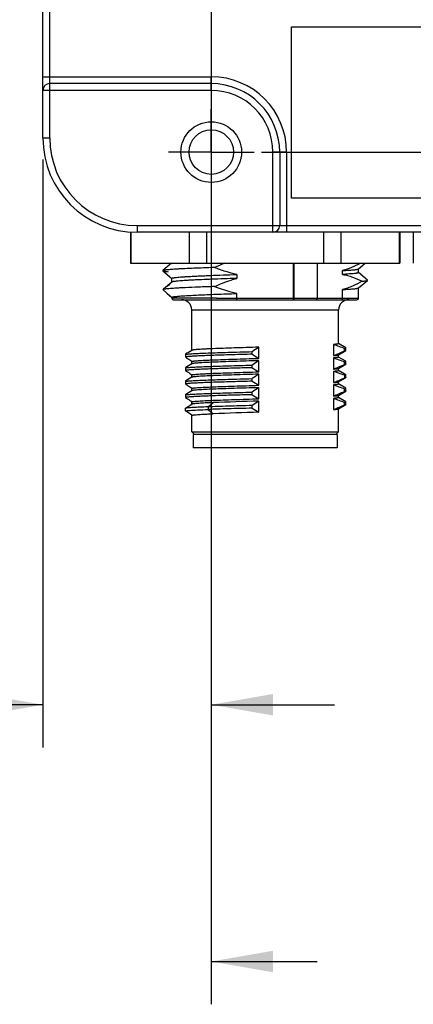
# Model space of a CAD drawing. Header units: inches. Extents: x 0 to 34, y 0 to 22.
# Tile 31 of 47: x 23.3 to 24.4, y 7.4 to 10.3. Entities that reach past the tile are written whole.
import ezdxf

# ---------------------------------------------------------------- set-up
doc = ezdxf.new("R2010")
doc.units = ezdxf.units.IN
doc.header["$LTSCALE"] = 1.87
doc.header["$MEASUREMENT"] = 0
doc.linetypes.add('CENTER', pattern=[0.6, 0.375, -0.075, 0.075, -0.075])
doc.layers.get('0').update_dxf_attribs({"linetype": 'CONTINUOUS'})
doc.layers.add('DEFAULT_1', color=7, linetype='CENTER')
doc.layers.add('DIMENSIONS', color=7, linetype='CONTINUOUS')
doc.styles.get("Standard").update_dxf_attribs({"font": 'txt', "width": 0.8})
doc.dimstyles.new('DIMSTYLE_1', dxfattribs={"dimtxt": 0.125, "dimasz": 0.18, "dimexe": 0.18, "dimexo": 0.0625, "dimgap": 0.09, "dimtad": 0, "dimtih": 1, "dimtoh": 1, "dimdec": 3, "dimzin": 4, "dimdsep": 46, "dimtxsty": 'STANDARD', "dimblk": '_FILLED', "dimblk1": '_FILLED', "dimblk2": '_FILLED', "dimcen": 0.09, "dimadec": 0, "dimazin": 0, "dimtp": 0.01, "dimtm": 0.01, "dimtfac": 1, "dimtdec": 3, "dimtofl": 0, "dimtmove": 0, "dimatfit": 3, "dimldrblk": '_FILLED', "dimfxl": 1, "dimtolj": 1, "dimtzin": 4, "dimarcsym": 0})

# ---------------------------------------------------------------- blocks, each defined once
blk = doc.blocks.new('_FILLED')
at = {"color": 0, "linetype": 'BYBLOCK'}
blk.add_solid([(0, 0), (-1, 0.174), (-1, -0.174)], dxfattribs=at)
blk = doc.blocks.new('*D20')
at = {"layer": 'DIMENSIONS', "color": 2, "linetype": 'CONTINUOUS'}
for p, q in [((23.8322, 13.6197), (23.8322, 8.1843)), ((23.3401, 9.9023), (23.3401, 8.1843)), ((23.3401, 8.3093), (22.7556, 8.3093)), ((23.8322, 8.3093), (24.1922, 8.3093))]:
    blk.add_line(p, q, dxfattribs=at)
at = {"layer": 'DIMENSIONS', "color": 2, "linetype": 'CONTINUOUS', "xscale": 0.18, "yscale": 0.18, "zscale": 0.18}
blk.add_blockref('_FILLED', (23.3401, 8.3093), dxfattribs=at)
at = {"layer": 'DIMENSIONS', "color": 2, "linetype": 'CONTINUOUS', "xscale": 0.18, "yscale": 0.18, "zscale": 0.18, "rotation": 180}
blk.add_blockref('_FILLED', (23.8322, 8.3093), dxfattribs=at)
at = {"layer": 'DIMENSIONS', "color": 2, "linetype": 'CONTINUOUS', "insert": (22.6931, 8.3718), "char_height": 0.125, "width": 1.325, "attachment_point": 3, "line_spacing_factor": 0.9}
blk.add_mtext('(.492{\\Ftxt.shx;\\W1.000000;\\H0.125000; }[12.5])', dxfattribs=at)
blk = doc.blocks.new('*D22')
at = {"layer": 'DIMENSIONS', "color": 2, "linetype": 'CONTINUOUS'}
for p, q in [((23.8322, 9.7359), (23.8322, 7.4343)), ((25.8007, 9.7359), (25.8007, 7.4343)), ((23.8322, 7.5593), (24.1415, 7.5593)), ((25.8007, 7.5593), (25.4915, 7.5593))]:
    blk.add_line(p, q, dxfattribs=at)
at = {"layer": 'DIMENSIONS', "color": 2, "linetype": 'CONTINUOUS', "xscale": 0.18, "yscale": 0.18, "zscale": 0.18, "rotation": 180}
blk.add_blockref('_FILLED', (23.8322, 7.5593), dxfattribs=at)
at = {"layer": 'DIMENSIONS', "color": 2, "linetype": 'CONTINUOUS', "xscale": 0.18, "yscale": 0.18, "zscale": 0.18}
blk.add_blockref('_FILLED', (25.8007, 7.5593), dxfattribs=at)
at = {"layer": 'DIMENSIONS', "color": 2, "linetype": 'CONTINUOUS', "insert": (24.8165, 7.6218), "char_height": 0.125, "width": 1.225, "attachment_point": 2, "line_spacing_factor": 0.9}
blk.add_mtext('(1.969{\\Ftxt.shx;\\W1.000000;\\H0.125000; }[50])', dxfattribs=at)
blk = doc.blocks.new('*D24')
at = {"layer": 'DIMENSIONS', "color": 2, "linetype": 'CONTINUOUS'}
for p, q in [((23.9849, 13.7857), (27.9178, 13.7857)), ((27.7928, 13.7857), (27.7928, 11.9796)), ((27.7928, 9.9235), (27.7928, 11.7296)), ((23.9792, 9.9235), (27.9178, 9.9235))]:
    blk.add_line(p, q, dxfattribs=at)
at = {"layer": 'DIMENSIONS', "color": 2, "linetype": 'CONTINUOUS', "xscale": 0.18, "yscale": 0.18, "zscale": 0.18}
for p, rotation in [((27.7928, 13.7857), 90), ((27.7928, 9.9235), 270)]:
    blk.add_blockref('_FILLED', p, dxfattribs=dict(at, rotation=rotation))
at = {"layer": 'DIMENSIONS', "color": 2, "linetype": 'CONTINUOUS', "insert": (27.7928, 11.9171), "char_height": 0.125, "width": 1.425, "attachment_point": 2, "line_spacing_factor": 0.9}
blk.add_mtext('(3.862{\\Ftxt.shx;\\W1.000000;\\H0.125000; }[98.1])', dxfattribs=at)

msp = doc.modelspace()

# ---------------------------------------------------------------- linework, layer by layer
at = {"color": 6, "linetype": 'CONTINUOUS'}
for p, q in [((23.3401, 9.9648), (23.3401, 13.7443)), ((23.3601, 9.9648), (23.3601, 13.7443)), ((23.3401, 10.1435), (23.8322, 10.1435)), ((23.8322, 10.1235), (23.3601, 10.1235)), ((23.8322, 10.1035), (23.8322, 10.1435)), ((23.8322, 10.1035), (23.3401, 10.1035)), ((23.3401, 9.9648), (23.3601, 9.9648)), ((24.0522, 9.9235), (24.0122, 9.9235)), ((24.0122, 9.6892), (24.0122, 9.9235)), ((24.0322, 9.9235), (24.0322, 9.7092)), ((24.0522, 9.9235), (24.0522, 9.6892)), ((23.6157, 9.7092), (26.0173, 9.7092)), ((23.6157, 9.7092), (23.6157, 9.6892)), ((26.0173, 9.6892), (23.6157, 9.6892)), ((23.7162, 9.5987), (23.6907, 9.5773)), ((23.6907, 9.5773), (23.6907, 9.5767)), ((24.0721, 9.4937), (24.0721, 9.5987)), ((24.0736, 9.5987), (24.0736, 9.5047)), ((24.1418, 9.5987), (24.1418, 9.4971)), ((24.2162, 9.5661), (24.2162, 9.5774)), ((24.2612, 9.5817), (24.2623, 9.5822)), ((24.2623, 9.5822), (24.2819, 9.5987)), ((24.2623, 9.5822), (24.2625, 9.5826)), ((24.2625, 9.5713), (24.2625, 9.5826)), ((23.6907, 9.5766), (23.7171, 9.5545)), ((23.7171, 9.5545), (23.7169, 9.5548)), ((23.7169, 9.5435), (23.7169, 9.5548)), ((23.7176, 9.5542), (23.7171, 9.5545)), ((23.9065, 9.566), (23.9065, 9.5547)), ((24.2887, 9.5495), (24.2623, 9.5717)), ((24.2623, 9.5717), (24.2625, 9.5713)), ((24.2623, 9.5267), (24.2887, 9.5489)), ((24.2887, 9.5489), (24.2887, 9.5495)), ((23.6924, 9.5232), (23.6908, 9.5219)), ((23.6908, 9.5219), (23.7023, 9.5114)), ((23.7171, 9.5439), (23.6924, 9.5232)), ((23.7171, 9.5439), (23.7169, 9.5436)), ((23.7177, 9.5443), (23.7171, 9.5439)), ((24.2162, 9.4971), (24.2162, 9.5218)), ((24.2612, 9.5262), (24.2623, 9.5267)), ((24.2623, 9.5267), (24.2625, 9.5271)), ((24.2625, 9.4971), (24.2625, 9.5271)), ((23.7023, 9.5114), (23.7171, 9.499)), ((23.7169, 9.4993), (23.7172, 9.4997)), ((23.7171, 9.4989), (23.7169, 9.4993)), ((23.7169, 9.4971), (23.7169, 9.4993)), ((23.7169, 9.4972), (23.7208, 9.4973)), ((23.7284, 9.4971), (23.7169, 9.4971)), ((23.7218, 9.4924), (24.2578, 9.4924)), ((23.7457, 9.4971), (23.744, 9.4971)), ((23.7549, 9.4971), (23.7457, 9.4971)), ((23.7828, 9.4971), (23.7549, 9.4971)), ((23.8159, 9.4971), (23.7828, 9.4971)), ((23.8471, 9.4971), (23.8159, 9.4971)), ((23.8471, 9.4971), (24.0721, 9.4971)), ((23.9065, 9.4971), (23.9065, 9.5105)), ((24.0736, 9.5047), (24.0732, 9.4971)), ((24.0734, 9.4948), (24.0732, 9.4937)), ((24.0736, 9.4971), (24.2625, 9.4971)), ((23.7751, 9.4628), (24.2043, 9.4628)), ((23.7751, 9.3448), (23.7751, 9.4628)), ((24.2043, 9.364), (24.2043, 9.4628)), ((23.9708, 9.321), (23.9708, 9.3536)), ((24.1893, 9.3616), (24.1893, 9.329)), ((24.2257, 9.3518), (24.204, 9.3643)), ((24.204, 9.3643), (24.2043, 9.364)), ((24.2212, 9.3502), (24.2249, 9.3509)), ((24.2212, 9.3427), (24.2212, 9.3502)), ((24.2249, 9.3509), (24.2252, 9.351)), ((24.2259, 9.3514), (24.2257, 9.3517)), ((24.2259, 9.3439), (24.2259, 9.3515)), ((23.7566, 9.3328), (23.7566, 9.3252)), ((23.7751, 9.3443), (23.776, 9.3448)), ((23.9515, 9.333), (23.9515, 9.3406)), ((23.9515, 9.333), (23.9708, 9.321)), ((24.1893, 9.3222), (24.1893, 9.2897)), ((24.2023, 9.3306), (24.204, 9.3311)), ((24.203, 9.3253), (24.204, 9.3249)), ((24.204, 9.3311), (24.2256, 9.3436)), ((24.204, 9.3311), (24.2043, 9.3314)), ((24.2257, 9.3124), (24.204, 9.3249)), ((24.204, 9.3249), (24.2043, 9.3246)), ((24.2043, 9.3246), (24.2043, 9.3314)), ((24.2256, 9.3436), (24.2212, 9.3427)), ((24.2259, 9.3439), (24.2256, 9.3436)), ((23.7566, 9.2934), (23.7566, 9.2859)), ((23.776, 9.3123), (23.7751, 9.3128)), ((23.7751, 9.3055), (23.7751, 9.3123)), ((23.7751, 9.305), (23.776, 9.3055)), ((23.7764, 9.3056), (23.776, 9.3055)), ((23.9515, 9.2937), (23.9515, 9.3012)), ((23.9515, 9.2937), (23.9708, 9.2816)), ((23.9708, 9.2816), (23.9708, 9.3142)), ((24.2023, 9.2912), (24.204, 9.2917)), ((24.204, 9.2917), (24.2256, 9.3042)), ((24.204, 9.2917), (24.2043, 9.292)), ((24.2043, 9.2852), (24.2043, 9.292)), ((24.2212, 9.3108), (24.2249, 9.3115)), ((24.2212, 9.3033), (24.2212, 9.3108)), ((24.2256, 9.3042), (24.2212, 9.3033)), ((24.2249, 9.3115), (24.2252, 9.3116)), ((24.2259, 9.3045), (24.2256, 9.3042)), ((24.2259, 9.3121), (24.2257, 9.3124)), ((24.2259, 9.3045), (24.2259, 9.3121)), ((23.776, 9.2729), (23.7751, 9.2734)), ((23.7751, 9.2661), (23.7751, 9.2729)), ((23.7751, 9.2656), (23.776, 9.2661)), ((23.7764, 9.2662), (23.776, 9.2661)), ((23.9515, 9.2543), (23.9515, 9.2619)), ((23.9708, 9.2423), (23.9708, 9.2748)), ((24.1893, 9.2829), (24.1893, 9.2503)), ((24.2028, 9.2859), (24.204, 9.2855)), ((24.2257, 9.273), (24.204, 9.2855)), ((24.204, 9.2855), (24.2043, 9.2852)), ((24.204, 9.2523), (24.2242, 9.264)), ((24.2212, 9.2715), (24.2246, 9.272)), ((24.2212, 9.2715), (24.2212, 9.2639)), ((24.2257, 9.273), (24.223, 9.2737)), ((24.223, 9.2737), (24.223, 9.2727)), ((24.2259, 9.2652), (24.2256, 9.2649)), ((24.2259, 9.2727), (24.2257, 9.273)), ((24.2259, 9.2652), (24.2259, 9.2727)), ((23.7566, 9.254), (23.7566, 9.2465)), ((23.776, 9.2335), (23.7751, 9.2341)), ((23.7751, 9.2267), (23.7751, 9.2335)), ((23.9515, 9.2543), (23.9708, 9.2423)), ((23.9708, 9.2029), (23.9708, 9.2355)), ((24.1893, 9.2435), (24.1893, 9.2109)), ((24.2016, 9.2536), (24.199, 9.254)), ((24.203, 9.2465), (24.204, 9.2462)), ((24.2033, 9.2521), (24.204, 9.2523)), ((24.204, 9.2523), (24.2042, 9.2525)), ((24.2257, 9.2336), (24.204, 9.2462)), ((24.204, 9.2462), (24.2043, 9.2458)), ((24.2043, 9.2458), (24.2043, 9.2527)), ((24.2212, 9.2321), (24.2249, 9.2328)), ((24.2212, 9.2245), (24.2212, 9.2321)), ((24.2249, 9.2328), (24.2252, 9.2328)), ((24.2259, 9.2333), (24.2257, 9.2336)), ((24.2259, 9.2258), (24.2259, 9.2334)), ((23.7566, 9.2147), (23.7566, 9.2071)), ((23.7751, 9.2262), (23.776, 9.2267)), ((23.7764, 9.2268), (23.776, 9.2267)), ((23.9515, 9.2149), (23.9515, 9.2225)), ((23.9515, 9.2149), (23.9708, 9.2029)), ((24.1893, 9.2041), (24.1893, 9.1716)), ((24.2023, 9.2125), (24.204, 9.213)), ((24.203, 9.2071), (24.204, 9.2068)), ((24.204, 9.213), (24.2256, 9.2255)), ((24.204, 9.213), (24.2043, 9.2133)), ((24.2257, 9.1943), (24.204, 9.2068)), ((24.204, 9.2068), (24.2043, 9.2065)), ((24.2043, 9.2065), (24.2043, 9.2133)), ((24.2256, 9.2255), (24.2212, 9.2246)), ((24.2259, 9.2258), (24.2256, 9.2255)), ((23.7566, 9.1753), (23.7751, 9.1868)), ((23.7566, 9.1678), (23.7566, 9.1753)), ((23.776, 9.1942), (23.7751, 9.1947)), ((23.7751, 9.1873), (23.7751, 9.1942)), ((23.7751, 9.1868), (23.776, 9.1873)), ((23.7764, 9.1875), (23.776, 9.1873)), ((23.8227, 9.1792), (23.838, 9.1917)), ((23.8227, 9.1792), (23.8227, 9.1717)), ((23.9708, 9.1961), (23.9515, 9.1831)), ((23.9515, 9.1756), (23.9515, 9.1831)), ((23.9515, 9.1756), (23.9708, 9.1635)), ((23.9708, 9.1635), (23.9708, 9.1961)), ((24.204, 9.1736), (24.2256, 9.1861)), ((24.2212, 9.1927), (24.2249, 9.1934)), ((24.2212, 9.1852), (24.2212, 9.1927)), ((24.2256, 9.1861), (24.2212, 9.1852)), ((24.2249, 9.1934), (24.2252, 9.1935)), ((24.2259, 9.1864), (24.2256, 9.1861)), ((24.2259, 9.194), (24.2257, 9.1943)), ((24.2259, 9.1864), (24.2259, 9.194)), ((23.7751, 9.1553), (23.7566, 9.1678)), ((23.776, 9.1548), (23.7751, 9.1553)), ((23.7751, 9.1065), (23.7751, 9.1548)), ((23.8227, 9.1717), (23.838, 9.1592)), ((24.204, 9.1736), (24.2043, 9.1739)), ((24.2043, 9.1065), (24.2043, 9.1739)), ((23.7751, 9.1065), (24.2043, 9.1065)), ((23.783, 9.0987), (23.7751, 9.1065)), ((24.2003, 9.0987), (23.7791, 9.0987)), ((23.7791, 9.0987), (23.7791, 9.0593)), ((24.1964, 9.0987), (24.2043, 9.1065)), ((24.2003, 9.0987), (24.2003, 9.0593)), ((24.2003, 9.0593), (23.7791, 9.0593))]:
    msp.add_line(p, q, dxfattribs=at)
at = {"color": 7, "linetype": 'CONTINUOUS'}
for p, q in [((24.0666, 10.2892), (25.5666, 10.2892)), ((24.0666, 9.7892), (24.0666, 10.2892)), ((25.5666, 9.7892), (24.0666, 9.7892)), ((23.596, 9.6906), (23.596, 9.5987)), ((23.597, 9.6905), (23.597, 9.5987)), ((23.7686, 9.5987), (23.7686, 9.6892)), ((23.8181, 9.6892), (23.8181, 9.5987)), ((24.1613, 9.5987), (24.1613, 9.6892)), ((24.2108, 9.6892), (24.2108, 9.5987)), ((24.3824, 9.5987), (24.3824, 9.6892)), ((24.3834, 9.6892), (24.3834, 9.5987)), ((24.4228, 9.6892), (24.4228, 9.5987)), ((23.596, 9.5987), (24.3834, 9.5987)), ((24.0732, 9.4937), (24.0721, 9.4938)), ((24.0721, 9.4937), (24.0721, 9.4925)), ((24.0733, 9.4971), (24.0726, 9.4971))]:
    msp.add_line(p, q, dxfattribs=at)
at = {"color": 6, "linetype": 'CONTINUOUS'}
for radius in [0.0886, 0.065]:
    msp.add_circle((23.8322, 9.9235), radius, dxfattribs=at)
for centre, radius, start, end in [((23.3601, 10.1035), 0.02, 90, 180), ((23.8322, 9.9235), 0.22, 360, 90), ((23.8322, 9.9235), 0.2, 0, 90), ((23.8322, 9.9235), 0.18, 0, 90), ((23.6157, 9.9648), 0.2556, 180, 270), ((24.0122, 9.7092), 0.02, 270, 360), ((24.0743, 9.0602), 0.5753, 110.5899, 113.8863), ((23.7216, 9.4971), 0.00472, 193.4204, 269.9921), ((23.7387, 3.4238), 6.0733, 89.95008, 90.09719), ((23.7456, 9.4628), 0.0295, 0, 90.0129), ((24.2338, 9.4628), 0.0295, 89.9975, 180), ((24.2578, 9.4971), 0.00472, 270.001, 359.9999), ((24.5166, 8.5175), 0.9984, 123.1384, 124.4761), ((24.1835, 8.6674), 0.7906, 121.1046, 122.687), ((24.3607, 10.2061), 1.0681, 235.5551, 236.3986), ((24.1835, 8.6281), 0.7906, 121.1046, 122.687), ((24.2821, 10.088), 0.9263, 236.4048, 236.8127), ((24.5166, 8.4782), 0.9984, 123.1384, 124.4761), ((24.3607, 10.1667), 1.0681, 235.5551, 236.3986), ((24.1835, 8.5887), 0.7906, 121.1046, 122.687), ((24.2821, 10.0486), 0.9263, 236.4048, 236.8127), ((24.5166, 8.4388), 0.9984, 123.1384, 124.4761), ((24.3607, 10.1274), 1.0681, 235.5551, 236.3986), ((24.2821, 10.0092), 0.9263, 236.4048, 236.8127), ((24.5166, 8.3994), 0.9984, 123.1384, 124.4761), ((24.1835, 8.5493), 0.7906, 121.1046, 122.687), ((24.3607, 10.088), 1.0681, 235.5551, 236.3986), ((24.2821, 9.9699), 0.9263, 236.4048, 236.8127), ((24.2747, -2.1001), 11.3002, 91.54099, 92.21499), ((24.2983, -2.8493), 12.0173, 91.56169, 92.19547)]:
    msp.add_arc(centre, radius, start, end, dxfattribs=at)
at = {"color": 7, "linetype": 'CONTINUOUS'}
msp.add_arc((23.6157, 9.9648), 0.2756, 180, 270, dxfattribs=at)
at = {"color": 6, "linetype": 'CONTINUOUS'}
for points, knots in [([(23.8414, 9.5863), (23.8308, 9.5859), (23.8106, 9.5852), (23.7819, 9.5841), (23.76, 9.5831), (23.7443, 9.5824), (23.7339, 9.5818), (23.7246, 9.5812), (23.7164, 9.5807), (23.7093, 9.5801), (23.7033, 9.5796), (23.699, 9.5791), (23.6962, 9.5787), (23.6945, 9.5784), (23.6931, 9.5782), (23.692, 9.5779), (23.6912, 9.5776), (23.6908, 9.5774), (23.6907, 9.5773)], [0, 0, 0, 0, 0.210235, 0.401488, 0.570087, 0.645165, 0.713745, 0.775545, 0.830274, 0.877646, 0.917438, 0.949575, 0.962759, 0.974017, 0.983348, 0.990762, 0.996286, 1, 1, 1, 1]), ([(23.9065, 9.566), (23.8954, 9.5685), (23.8734, 9.5745), (23.8519, 9.5821), (23.8413, 9.5863)], [0, 0, 0, 0, 0.499982, 1, 1, 1, 1]), ([(24.2674, 9.5985), (24.2592, 9.5941), (24.2425, 9.5859), (24.225, 9.5798), (24.2162, 9.5774)], [0, 0, 0, 0, 0.505467, 1, 1, 1, 1]), ([(24.2162, 9.5774), (24.2218, 9.5777), (24.2299, 9.5782), (24.2399, 9.579), (24.2461, 9.5795), (24.2513, 9.58), (24.2555, 9.5806), (24.2584, 9.581), (24.2602, 9.5814), (24.2609, 9.5816), (24.2612, 9.5817)], [0, 0, 0, 0, 0.37507, 0.532856, 0.669793, 0.785218, 0.878821, 0.950426, 0.977958, 1, 1, 1, 1]), ([(23.6907, 9.5767), (23.6908, 9.5765), (23.6914, 9.5763), (23.6923, 9.576), (23.6937, 9.5757), (23.6954, 9.5754), (23.6975, 9.575), (23.7011, 9.5746), (23.7039, 9.5743), (23.7059, 9.5741)], [0, 0, 0, 0, 0.042129, 0.107244, 0.196361, 0.309583, 0.446786, 0.60776, 1, 1, 1, 1]), ([(23.7169, 9.5548), (23.7169, 9.555), (23.7171, 9.5552), (23.7174, 9.5554), (23.7179, 9.5556), (23.7189, 9.5559), (23.72, 9.5562), (23.7212, 9.5564), (23.7226, 9.5566), (23.7246, 9.5569), (23.7273, 9.5573), (23.7318, 9.5578), (23.7383, 9.5584), (23.7473, 9.5591), (23.7578, 9.5597), (23.7698, 9.5604), (23.7831, 9.5611), (23.7977, 9.5618), (23.8135, 9.5625), (23.8366, 9.5635), (23.8678, 9.5646), (23.8933, 9.5655), (23.9065, 9.566)], [0, 0, 0, 0, 0.002145, 0.003811, 0.005961, 0.011803, 0.019771, 0.024561, 0.029892, 0.042175, 0.056606, 0.073162, 0.112546, 0.160114, 0.21561, 0.278658, 0.348855, 0.425793, 0.509004, 0.597987, 0.791157, 1, 1, 1, 1]), ([(23.9065, 9.5547), (23.8941, 9.5543), (23.8701, 9.5535), (23.8356, 9.5522), (23.8089, 9.5511), (23.7894, 9.5502), (23.7763, 9.5495), (23.7644, 9.5489), (23.7537, 9.5482), (23.7444, 9.5476), (23.7363, 9.5469), (23.7296, 9.5463), (23.7249, 9.5458), (23.7219, 9.5453), (23.7202, 9.545), (23.7188, 9.5447), (23.7181, 9.5444), (23.7177, 9.5443)], [0, 0, 0, 0, 0.197256, 0.380911, 0.54658, 0.621576, 0.690809, 0.753917, 0.81054, 0.860355, 0.903123, 0.938618, 0.966637, 0.977812, 0.987091, 0.994479, 1, 1, 1, 1]), ([(23.8413, 9.5307), (23.8572, 9.5378), (23.8788, 9.5463), (23.9009, 9.5531), (23.9065, 9.5547)], [0, 0, 0, 0, 0.749937, 1, 1, 1, 1]), ([(24.2625, 9.5713), (24.2625, 9.5712), (24.2624, 9.571), (24.2621, 9.5708), (24.2618, 9.5707), (24.2613, 9.5705), (24.2606, 9.5703), (24.2594, 9.57), (24.2578, 9.5697), (24.2557, 9.5694), (24.2533, 9.569), (24.2494, 9.5686), (24.2436, 9.568), (24.2357, 9.5674), (24.2264, 9.5667), (24.2197, 9.5663), (24.2162, 9.5661)], [0, 0, 0, 0, 0.008003, 0.014052, 0.021806, 0.031374, 0.042812, 0.071395, 0.107653, 0.151595, 0.2032, 0.262434, 0.403607, 0.574415, 0.773639, 1, 1, 1, 1]), ([(24.2162, 9.5661), (24.2211, 9.5652), (24.2309, 9.563), (24.2502, 9.557), (24.2643, 9.5509), (24.2735, 9.5464)], [0, 0, 0, 0, 0.246016, 0.494526, 1, 1, 1, 1]), ([(24.2596, 9.5726), (24.2602, 9.5725), (24.261, 9.5723), (24.2619, 9.572), (24.2622, 9.5718), (24.2623, 9.5717)], [0, 0, 0, 0, 0.627713, 0.844376, 1, 1, 1, 1]), ([(24.2735, 9.5464), (24.2755, 9.5465), (24.2784, 9.5468), (24.2819, 9.5473), (24.284, 9.5476), (24.2857, 9.5479), (24.2871, 9.5482), (24.288, 9.5485), (24.2886, 9.5488), (24.2887, 9.5489)], [0, 0, 0, 0, 0.392692, 0.553611, 0.690666, 0.80372, 0.892721, 0.957829, 1, 1, 1, 1]), ([(23.7037, 9.5241), (23.7021, 9.5239), (23.6997, 9.5237), (23.6968, 9.5233), (23.695, 9.523), (23.6936, 9.5227), (23.6924, 9.5225), (23.6915, 9.5222), (23.691, 9.522), (23.6908, 9.5219)], [0, 0, 0, 0, 0.380132, 0.537773, 0.673658, 0.787722, 0.879965, 0.950538, 1, 1, 1, 1]), ([(23.7115, 9.5367), (23.7082, 9.5348), (23.7016, 9.5306), (23.6955, 9.5258), (23.6924, 9.5232)], [0, 0, 0, 0, 0.488092, 1, 1, 1, 1]), ([(23.8413, 9.5307), (23.826, 9.5302), (23.7976, 9.5292), (23.7637, 9.5278), (23.7403, 9.5266), (23.726, 9.5258), (23.7141, 9.525), (23.7069, 9.5244), (23.7037, 9.5241)], [0, 0, 0, 0, 0.334207, 0.618826, 0.739117, 0.843284, 0.930478, 1, 1, 1, 1]), ([(23.9065, 9.5105), (23.901, 9.5117), (23.8789, 9.5172), (23.8572, 9.5245), (23.8413, 9.5307)], [0, 0, 0, 0, 0.250078, 1, 1, 1, 1]), ([(24.2735, 9.5464), (24.2643, 9.5412), (24.2503, 9.534), (24.2309, 9.5263), (24.2211, 9.5232), (24.2162, 9.5218)], [0, 0, 0, 0, 0.505974, 0.754457, 1, 1, 1, 1]), ([(24.2162, 9.5218), (24.2218, 9.5222), (24.2299, 9.5227), (24.2399, 9.5234), (24.2461, 9.524), (24.2513, 9.5245), (24.2555, 9.525), (24.2584, 9.5255), (24.2602, 9.5259), (24.2609, 9.5261), (24.2612, 9.5262)], [0, 0, 0, 0, 0.37507, 0.532856, 0.669793, 0.785218, 0.878821, 0.950426, 0.977958, 1, 1, 1, 1]), ([(23.7023, 9.5114), (23.7031, 9.5107), (23.7062, 9.5081), (23.7095, 9.5057), (23.712, 9.5039)], [0, 0, 0, 0, 0.254549, 1, 1, 1, 1]), ([(23.7172, 9.4997), (23.7173, 9.4999), (23.7178, 9.5001), (23.7185, 9.5003), (23.7196, 9.5006), (23.7214, 9.501), (23.7244, 9.5014), (23.7269, 9.5017), (23.7283, 9.5019)], [0, 0, 0, 0, 0.052286, 0.124391, 0.217269, 0.331281, 0.623111, 1, 1, 1, 1]), ([(23.7283, 9.5019), (23.7321, 9.5023), (23.7409, 9.5031), (23.7559, 9.5041), (23.7743, 9.5052), (23.7959, 9.5062), (23.8203, 9.5073), (23.8575, 9.5088), (23.8865, 9.5098), (23.9065, 9.5105)], [0, 0, 0, 0, 0.064038, 0.148589, 0.252487, 0.374151, 0.511836, 0.663589, 1, 1, 1, 1]), ([(23.9072, 9.4924), (23.9072, 9.4924), (23.9071, 9.4924), (23.907, 9.4926), (23.9069, 9.4928), (23.9068, 9.4932), (23.9067, 9.4941), (23.9066, 9.4954), (23.9065, 9.4965), (23.9065, 9.4971)], [0, 0, 0, 0, 0.034448, 0.061298, 0.095749, 0.188022, 0.310119, 0.627258, 1, 1, 1, 1]), ([(24.0729, 9.4977), (24.0731, 9.4975), (24.0733, 9.4971), (24.0735, 9.4963), (24.0736, 9.4955), (24.0735, 9.495), (24.0734, 9.4948)], [0, 0, 0, 0, 0.258926, 0.515519, 0.762433, 1, 1, 1, 1]), ([(24.1418, 9.4971), (24.1418, 9.4965), (24.1417, 9.4953), (24.1411, 9.4938), (24.1401, 9.4927), (24.1392, 9.4924), (24.1388, 9.4924)], [0, 0, 0, 0, 0.298044, 0.570784, 0.802597, 1, 1, 1, 1]), ([(24.2162, 9.4971), (24.2162, 9.4965), (24.216, 9.4953), (24.2152, 9.4937), (24.214, 9.4926), (24.213, 9.4924), (24.2125, 9.4924)], [0, 0, 0, 0, 0.27864, 0.541925, 0.780527, 1, 1, 1, 1]), ([(23.838, 9.3492), (23.8338, 9.349), (23.8258, 9.3487), (23.8144, 9.3481), (23.8044, 9.3476), (23.7958, 9.347), (23.7886, 9.3465), (23.7836, 9.346), (23.7804, 9.3457), (23.7785, 9.3454), (23.7771, 9.3451), (23.7763, 9.3449), (23.776, 9.3448)], [0, 0, 0, 0, 0.203007, 0.386321, 0.548243, 0.687387, 0.802844, 0.893773, 0.929844, 0.959587, 0.982969, 1, 1, 1, 1]), ([(23.9708, 9.3535), (23.9586, 9.3532), (23.9346, 9.3525), (23.8999, 9.3514), (23.8678, 9.3503), (23.8475, 9.3496), (23.838, 9.3492)], [0, 0, 0, 0, 0.276809, 0.541067, 0.784599, 1, 1, 1, 1]), ([(24.2043, 9.364), (24.2043, 9.3638), (24.204, 9.3636), (24.2037, 9.3635), (24.2033, 9.3633), (24.2028, 9.3632), (24.2018, 9.363), (24.2003, 9.3627), (24.1982, 9.3624), (24.1945, 9.362), (24.1914, 9.3618), (24.1893, 9.3616)], [0, 0, 0, 0, 0.024603, 0.046177, 0.074889, 0.110985, 0.154582, 0.264397, 0.40421, 0.573682, 1, 1, 1, 1]), ([(24.1893, 9.3616), (24.192, 9.3608), (24.1973, 9.3592), (24.2081, 9.3555), (24.216, 9.3524), (24.2212, 9.3502)], [0, 0, 0, 0, 0.248168, 0.497563, 1, 1, 1, 1]), ([(24.2252, 9.351), (24.2253, 9.351), (24.2255, 9.3511), (24.2257, 9.3512), (24.2259, 9.3513), (24.2259, 9.3514)], [0, 0, 0, 0, 0.378935, 0.665214, 1, 1, 1, 1]), ([(23.7566, 9.3328), (23.7578, 9.333), (23.7608, 9.3334), (23.7658, 9.3338), (23.7722, 9.3343), (23.78, 9.3348), (23.789, 9.3353), (23.8033, 9.3359), (23.824, 9.3368), (23.8517, 9.3377), (23.8828, 9.3387), (23.9164, 9.3397), (23.9396, 9.3403), (23.9515, 9.3406)], [0, 0, 0, 0, 0.019216, 0.045331, 0.0783, 0.118047, 0.164341, 0.216882, 0.339422, 0.482635, 0.643116, 0.817124, 1, 1, 1, 1]), ([(23.7734, 9.3268), (23.77, 9.3266), (23.7654, 9.3262), (23.7598, 9.3257), (23.7576, 9.3254), (23.7566, 9.3252)], [0, 0, 0, 0, 0.603328, 0.827693, 1, 1, 1, 1]), ([(23.9515, 9.333), (23.9327, 9.3325), (23.8972, 9.3316), (23.8544, 9.3303), (23.8237, 9.3292), (23.8044, 9.3284), (23.7879, 9.3277), (23.7779, 9.3271), (23.7734, 9.3268)], [0, 0, 0, 0, 0.315456, 0.598399, 0.72208, 0.831352, 0.924466, 1, 1, 1, 1]), ([(23.838, 9.3167), (23.8475, 9.317), (23.8678, 9.3178), (23.8999, 9.3189), (23.9346, 9.32), (23.9586, 9.3207), (23.9708, 9.321)], [0, 0, 0, 0, 0.215402, 0.458934, 0.723192, 1, 1, 1, 1]), ([(24.1893, 9.329), (24.192, 9.33), (24.1974, 9.3321), (24.2054, 9.3354), (24.2133, 9.3389), (24.2186, 9.3414), (24.2212, 9.3427)], [0, 0, 0, 0, 0.248076, 0.497435, 0.748101, 1, 1, 1, 1]), ([(24.1893, 9.329), (24.1907, 9.3292), (24.1934, 9.3294), (24.1971, 9.3298), (24.2, 9.3301), (24.2016, 9.3304), (24.2023, 9.3306)], [0, 0, 0, 0, 0.334604, 0.613457, 0.835549, 1, 1, 1, 1]), ([(24.2043, 9.3246), (24.2043, 9.3245), (24.204, 9.3243), (24.2037, 9.3241), (24.2033, 9.324), (24.2028, 9.3238), (24.2018, 9.3236), (24.2003, 9.3234), (24.1982, 9.3231), (24.1945, 9.3227), (24.1914, 9.3224), (24.1893, 9.3222)], [0, 0, 0, 0, 0.024603, 0.046177, 0.074889, 0.110985, 0.154582, 0.264397, 0.40421, 0.573682, 1, 1, 1, 1]), ([(24.1893, 9.3222), (24.192, 9.3215), (24.1973, 9.3198), (24.2081, 9.3161), (24.216, 9.313), (24.2212, 9.3108)], [0, 0, 0, 0, 0.248168, 0.497563, 1, 1, 1, 1]), ([(24.2244, 9.3446), (24.2246, 9.3446), (24.225, 9.3445), (24.2254, 9.3443), (24.2257, 9.3442), (24.2258, 9.3441), (24.2259, 9.344), (24.2259, 9.3439)], [0, 0, 0, 0, 0.395309, 0.68732, 0.796229, 0.882233, 1, 1, 1, 1]), ([(23.7566, 9.2934), (23.7578, 9.2936), (23.7608, 9.294), (23.7658, 9.2945), (23.7722, 9.2949), (23.78, 9.2954), (23.789, 9.2959), (23.8033, 9.2966), (23.824, 9.2974), (23.8517, 9.2983), (23.8828, 9.2993), (23.9164, 9.3003), (23.9396, 9.3009), (23.9515, 9.3012)], [0, 0, 0, 0, 0.019216, 0.045331, 0.0783, 0.118047, 0.164341, 0.216882, 0.339422, 0.482635, 0.643116, 0.817124, 1, 1, 1, 1]), ([(23.9515, 9.2937), (23.9327, 9.2931), (23.8972, 9.2922), (23.8544, 9.2909), (23.8237, 9.2898), (23.8044, 9.2891), (23.7879, 9.2883), (23.7779, 9.2877), (23.7734, 9.2874)], [0, 0, 0, 0, 0.315456, 0.598399, 0.72208, 0.831352, 0.924466, 1, 1, 1, 1]), ([(23.776, 9.3123), (23.7763, 9.3124), (23.7771, 9.3126), (23.7785, 9.3129), (23.7804, 9.3131), (23.7836, 9.3135), (23.7886, 9.314), (23.7958, 9.3145), (23.8044, 9.3151), (23.8144, 9.3156), (23.8258, 9.3161), (23.8338, 9.3165), (23.838, 9.3166)], [0, 0, 0, 0, 0.017032, 0.040417, 0.070162, 0.106236, 0.197167, 0.312624, 0.451766, 0.613685, 0.796996, 1, 1, 1, 1]), ([(23.838, 9.3098), (23.8302, 9.3095), (23.8191, 9.309), (23.8052, 9.3083), (23.7967, 9.3077), (23.7896, 9.3072), (23.7839, 9.3067), (23.7801, 9.3063), (23.7777, 9.3059), (23.7768, 9.3057), (23.7764, 9.3056)], [0, 0, 0, 0, 0.378393, 0.538169, 0.676495, 0.79252, 0.885464, 0.954728, 0.980373, 1, 1, 1, 1]), ([(23.9708, 9.3142), (23.9586, 9.3138), (23.9346, 9.3131), (23.8999, 9.312), (23.8678, 9.311), (23.8475, 9.3102), (23.838, 9.3098)], [0, 0, 0, 0, 0.276809, 0.541067, 0.784599, 1, 1, 1, 1]), ([(24.1893, 9.2897), (24.192, 9.2907), (24.1974, 9.2927), (24.2054, 9.296), (24.2133, 9.2995), (24.2186, 9.302), (24.2212, 9.3033)], [0, 0, 0, 0, 0.248076, 0.497435, 0.748101, 1, 1, 1, 1]), ([(24.1893, 9.2897), (24.1907, 9.2898), (24.1934, 9.29), (24.1971, 9.2904), (24.2, 9.2908), (24.2016, 9.291), (24.2023, 9.2912)], [0, 0, 0, 0, 0.334604, 0.613457, 0.835549, 1, 1, 1, 1]), ([(24.2244, 9.3052), (24.2246, 9.3052), (24.225, 9.3051), (24.2254, 9.3049), (24.2257, 9.3048), (24.2258, 9.3047), (24.2259, 9.3046), (24.2259, 9.3045)], [0, 0, 0, 0, 0.395309, 0.68732, 0.796229, 0.882233, 1, 1, 1, 1]), ([(24.2252, 9.3116), (24.2253, 9.3116), (24.2255, 9.3117), (24.2257, 9.3118), (24.2259, 9.312), (24.2259, 9.3121)], [0, 0, 0, 0, 0.378935, 0.665214, 1, 1, 1, 1]), ([(23.7734, 9.2874), (23.77, 9.2872), (23.7654, 9.2869), (23.7598, 9.2863), (23.7576, 9.286), (23.7566, 9.2859)], [0, 0, 0, 0, 0.603328, 0.827693, 1, 1, 1, 1]), ([(23.7566, 9.254), (23.7578, 9.2543), (23.7608, 9.2546), (23.7658, 9.2551), (23.7722, 9.2556), (23.78, 9.256), (23.789, 9.2565), (23.8033, 9.2572), (23.824, 9.258), (23.8517, 9.259), (23.8828, 9.2599), (23.9164, 9.2609), (23.9396, 9.2616), (23.9515, 9.2619)], [0, 0, 0, 0, 0.019216, 0.045331, 0.0783, 0.118047, 0.164341, 0.216882, 0.339422, 0.482635, 0.643116, 0.817124, 1, 1, 1, 1]), ([(23.776, 9.2729), (23.7763, 9.273), (23.7771, 9.2732), (23.7785, 9.2735), (23.7804, 9.2737), (23.7836, 9.2741), (23.7886, 9.2746), (23.7958, 9.2751), (23.8044, 9.2757), (23.8144, 9.2762), (23.8258, 9.2768), (23.8338, 9.2771), (23.838, 9.2773)], [0, 0, 0, 0, 0.017032, 0.040417, 0.070162, 0.106236, 0.197167, 0.312624, 0.451766, 0.613685, 0.796996, 1, 1, 1, 1]), ([(23.838, 9.2704), (23.8302, 9.2701), (23.8191, 9.2696), (23.8052, 9.2689), (23.7967, 9.2684), (23.7896, 9.2678), (23.7839, 9.2673), (23.7801, 9.2669), (23.7777, 9.2665), (23.7768, 9.2663), (23.7764, 9.2662)], [0, 0, 0, 0, 0.378393, 0.538169, 0.676495, 0.79252, 0.885464, 0.954728, 0.980373, 1, 1, 1, 1]), ([(23.838, 9.2773), (23.8475, 9.2777), (23.8678, 9.2784), (23.8999, 9.2795), (23.9346, 9.2806), (23.9586, 9.2813), (23.9708, 9.2816)], [0, 0, 0, 0, 0.215402, 0.458934, 0.723192, 1, 1, 1, 1]), ([(23.9708, 9.2748), (23.9586, 9.2745), (23.9346, 9.2738), (23.8999, 9.2727), (23.8678, 9.2716), (23.8475, 9.2708), (23.838, 9.2705)], [0, 0, 0, 0, 0.276809, 0.541067, 0.784599, 1, 1, 1, 1]), ([(24.2042, 9.2851), (24.2042, 9.285), (24.204, 9.2849), (24.2036, 9.2847), (24.2029, 9.2845), (24.2016, 9.2842), (24.1999, 9.2839), (24.1978, 9.2837), (24.1953, 9.2834), (24.1924, 9.2831), (24.1904, 9.2829), (24.1893, 9.2829)], [0, 0, 0, 0, 0.013576, 0.032857, 0.090586, 0.17501, 0.286487, 0.425042, 0.590398, 0.782182, 1, 1, 1, 1]), ([(24.2212, 9.2715), (24.216, 9.2737), (24.2054, 9.2778), (24.1947, 9.2813), (24.1893, 9.2829)], [0, 0, 0, 0, 0.502474, 1, 1, 1, 1]), ([(24.1893, 9.2503), (24.192, 9.2513), (24.1974, 9.2533), (24.2054, 9.2566), (24.2133, 9.2602), (24.2186, 9.2626), (24.2212, 9.2639)], [0, 0, 0, 0, 0.248096, 0.497467, 0.748122, 1, 1, 1, 1]), ([(24.2256, 9.2649), (24.2255, 9.2648), (24.2249, 9.2646), (24.224, 9.2644), (24.2227, 9.2641), (24.2218, 9.264), (24.2212, 9.2639)], [0, 0, 0, 0, 0.140821, 0.35361, 0.639874, 1, 1, 1, 1]), ([(24.2244, 9.2659), (24.2246, 9.2658), (24.225, 9.2657), (24.2254, 9.2656), (24.2257, 9.2654), (24.2258, 9.2653), (24.2259, 9.2652), (24.2259, 9.2652)], [0, 0, 0, 0, 0.396097, 0.688252, 0.797038, 0.882801, 1, 1, 1, 1]), ([(24.2248, 9.2721), (24.2249, 9.2721), (24.2252, 9.2722), (24.2256, 9.2724), (24.2258, 9.2725), (24.2259, 9.2727), (24.2259, 9.2727)], [0, 0, 0, 0, 0.387555, 0.676126, 0.872556, 1, 1, 1, 1]), ([(23.7734, 9.2481), (23.77, 9.2478), (23.7654, 9.2475), (23.7598, 9.2469), (23.7576, 9.2466), (23.7566, 9.2465)], [0, 0, 0, 0, 0.603328, 0.827693, 1, 1, 1, 1]), ([(23.9515, 9.2543), (23.9327, 9.2538), (23.8972, 9.2528), (23.8544, 9.2515), (23.8237, 9.2505), (23.8044, 9.2497), (23.7879, 9.2489), (23.7779, 9.2484), (23.7734, 9.2481)], [0, 0, 0, 0, 0.315456, 0.598399, 0.72208, 0.831352, 0.924466, 1, 1, 1, 1]), ([(23.776, 9.2335), (23.7763, 9.2337), (23.7771, 9.2339), (23.7785, 9.2341), (23.7804, 9.2344), (23.7836, 9.2348), (23.7886, 9.2352), (23.7958, 9.2358), (23.8044, 9.2363), (23.8144, 9.2369), (23.8258, 9.2374), (23.8338, 9.2377), (23.838, 9.2379)], [0, 0, 0, 0, 0.017032, 0.040417, 0.070162, 0.106236, 0.197167, 0.312624, 0.451766, 0.613685, 0.796996, 1, 1, 1, 1]), ([(23.838, 9.2379), (23.8475, 9.2383), (23.8678, 9.239), (23.8999, 9.2401), (23.9346, 9.2412), (23.9586, 9.2419), (23.9708, 9.2423)], [0, 0, 0, 0, 0.215402, 0.458934, 0.723192, 1, 1, 1, 1]), ([(23.9708, 9.2354), (23.9586, 9.2351), (23.9346, 9.2344), (23.8999, 9.2333), (23.8678, 9.2322), (23.8475, 9.2315), (23.838, 9.2311)], [0, 0, 0, 0, 0.276809, 0.541067, 0.784599, 1, 1, 1, 1]), ([(24.1893, 9.2503), (24.1909, 9.2504), (24.1939, 9.2507), (24.1978, 9.2511), (24.2005, 9.2515), (24.2022, 9.2518), (24.2028, 9.2519), (24.2031, 9.252)], [0, 0, 0, 0, 0.352164, 0.637055, 0.853204, 0.935246, 1, 1, 1, 1]), ([(24.2043, 9.2458), (24.2043, 9.2457), (24.204, 9.2455), (24.2037, 9.2454), (24.2033, 9.2452), (24.2028, 9.2451), (24.2018, 9.2449), (24.2003, 9.2446), (24.1982, 9.2443), (24.1945, 9.2439), (24.1914, 9.2437), (24.1893, 9.2435)], [0, 0, 0, 0, 0.024603, 0.046177, 0.074889, 0.110985, 0.154582, 0.264397, 0.40421, 0.573682, 1, 1, 1, 1]), ([(24.1893, 9.2435), (24.192, 9.2427), (24.1973, 9.2411), (24.2081, 9.2374), (24.216, 9.2343), (24.2212, 9.2321)], [0, 0, 0, 0, 0.248168, 0.497563, 1, 1, 1, 1]), ([(24.2252, 9.2328), (24.2253, 9.2329), (24.2255, 9.233), (24.2257, 9.2331), (24.2259, 9.2332), (24.2259, 9.2333)], [0, 0, 0, 0, 0.378935, 0.665214, 1, 1, 1, 1]), ([(23.7566, 9.2147), (23.7578, 9.2149), (23.7608, 9.2153), (23.7658, 9.2157), (23.7722, 9.2162), (23.78, 9.2167), (23.789, 9.2171), (23.8033, 9.2178), (23.824, 9.2187), (23.8517, 9.2196), (23.8828, 9.2206), (23.9164, 9.2215), (23.9396, 9.2222), (23.9515, 9.2225)], [0, 0, 0, 0, 0.019216, 0.045331, 0.0783, 0.118047, 0.164341, 0.216882, 0.339422, 0.482635, 0.643116, 0.817124, 1, 1, 1, 1]), ([(23.7734, 9.2087), (23.77, 9.2085), (23.7654, 9.2081), (23.7598, 9.2076), (23.7576, 9.2073), (23.7566, 9.2071)], [0, 0, 0, 0, 0.603328, 0.827693, 1, 1, 1, 1]), ([(23.9515, 9.2149), (23.9327, 9.2144), (23.8972, 9.2135), (23.8544, 9.2122), (23.8237, 9.2111), (23.8044, 9.2103), (23.7879, 9.2096), (23.7779, 9.209), (23.7734, 9.2087)], [0, 0, 0, 0, 0.315456, 0.598399, 0.72208, 0.831352, 0.924466, 1, 1, 1, 1]), ([(23.838, 9.2311), (23.8302, 9.2307), (23.8191, 9.2303), (23.8052, 9.2295), (23.7967, 9.229), (23.7896, 9.2285), (23.7839, 9.228), (23.7801, 9.2275), (23.7777, 9.2271), (23.7768, 9.227), (23.7764, 9.2268)], [0, 0, 0, 0, 0.378393, 0.538169, 0.676495, 0.79252, 0.885464, 0.954728, 0.980373, 1, 1, 1, 1]), ([(24.1893, 9.2109), (24.192, 9.2119), (24.1974, 9.214), (24.2054, 9.2173), (24.2133, 9.2208), (24.2186, 9.2233), (24.2212, 9.2245)], [0, 0, 0, 0, 0.248076, 0.497435, 0.748101, 1, 1, 1, 1]), ([(24.1893, 9.2109), (24.1907, 9.211), (24.1934, 9.2113), (24.1971, 9.2116), (24.2, 9.212), (24.2016, 9.2123), (24.2023, 9.2125)], [0, 0, 0, 0, 0.334604, 0.613457, 0.835549, 1, 1, 1, 1]), ([(24.2043, 9.2065), (24.2043, 9.2063), (24.204, 9.2062), (24.2037, 9.206), (24.2033, 9.2059), (24.2028, 9.2057), (24.2018, 9.2055), (24.2003, 9.2053), (24.1982, 9.205), (24.1945, 9.2045), (24.1914, 9.2043), (24.1893, 9.2041)], [0, 0, 0, 0, 0.024603, 0.046177, 0.074889, 0.110985, 0.154582, 0.264397, 0.40421, 0.573682, 1, 1, 1, 1]), ([(24.1893, 9.2041), (24.192, 9.2033), (24.1973, 9.2017), (24.2081, 9.198), (24.216, 9.1949), (24.2212, 9.1927)], [0, 0, 0, 0, 0.248168, 0.497563, 1, 1, 1, 1]), ([(24.2244, 9.2265), (24.2246, 9.2265), (24.225, 9.2264), (24.2254, 9.2262), (24.2257, 9.2261), (24.2258, 9.226), (24.2259, 9.2259), (24.2259, 9.2258)], [0, 0, 0, 0, 0.395309, 0.68732, 0.796229, 0.882233, 1, 1, 1, 1]), ([(23.8227, 9.1792), (23.8147, 9.1789), (23.8003, 9.1784), (23.7834, 9.1776), (23.7722, 9.1769), (23.7658, 9.1764), (23.7607, 9.1759), (23.7578, 9.1755), (23.7566, 9.1753)], [0, 0, 0, 0, 0.360899, 0.652295, 0.769566, 0.866969, 0.943942, 1, 1, 1, 1]), ([(23.776, 9.1942), (23.7763, 9.1943), (23.7771, 9.1945), (23.7785, 9.1947), (23.7804, 9.195), (23.7836, 9.1954), (23.7886, 9.1959), (23.7958, 9.1964), (23.8044, 9.197), (23.8144, 9.1975), (23.8258, 9.198), (23.8338, 9.1984), (23.838, 9.1985)], [0, 0, 0, 0, 0.017032, 0.040417, 0.070162, 0.106236, 0.197167, 0.312624, 0.451766, 0.613685, 0.796996, 1, 1, 1, 1]), ([(23.838, 9.1917), (23.8339, 9.1915), (23.8261, 9.1912), (23.8151, 9.1907), (23.8052, 9.1902), (23.7967, 9.1896), (23.7896, 9.1891), (23.7839, 9.1886), (23.7801, 9.1881), (23.7777, 9.1878), (23.7768, 9.1876), (23.7764, 9.1875)], [0, 0, 0, 0, 0.19848, 0.378391, 0.538169, 0.676494, 0.792518, 0.885467, 0.954745, 0.980389, 1, 1, 1, 1]), ([(23.9515, 9.1831), (23.9396, 9.1828), (23.9164, 9.1822), (23.8828, 9.1813), (23.8517, 9.1803), (23.832, 9.1795), (23.8227, 9.1792)], [0, 0, 0, 0, 0.276767, 0.539865, 0.782995, 1, 1, 1, 1]), ([(23.9515, 9.1756), (23.9396, 9.1752), (23.9164, 9.1746), (23.8828, 9.1737), (23.8517, 9.1727), (23.832, 9.172), (23.8227, 9.1717)], [0, 0, 0, 0, 0.276952, 0.540217, 0.783211, 1, 1, 1, 1]), ([(23.838, 9.1985), (23.8475, 9.1989), (23.8678, 9.1997), (23.8999, 9.2008), (23.9346, 9.2019), (23.9586, 9.2025), (23.9708, 9.2029)], [0, 0, 0, 0, 0.215402, 0.458934, 0.723192, 1, 1, 1, 1]), ([(24.1893, 9.1716), (24.192, 9.1725), (24.1974, 9.1746), (24.2054, 9.1779), (24.2133, 9.1814), (24.2186, 9.1839), (24.2212, 9.1852)], [0, 0, 0, 0, 0.248076, 0.497435, 0.748101, 1, 1, 1, 1]), ([(24.2244, 9.1871), (24.2246, 9.1871), (24.225, 9.187), (24.2254, 9.1868), (24.2257, 9.1867), (24.2258, 9.1866), (24.2259, 9.1865), (24.2259, 9.1864)], [0, 0, 0, 0, 0.395309, 0.68732, 0.796229, 0.882233, 1, 1, 1, 1]), ([(24.2252, 9.1935), (24.2253, 9.1935), (24.2255, 9.1936), (24.2257, 9.1937), (24.2259, 9.1939), (24.2259, 9.194)], [0, 0, 0, 0, 0.378935, 0.665214, 1, 1, 1, 1]), ([(23.7566, 9.1678), (23.7574, 9.1679), (23.7591, 9.1681), (23.7634, 9.1686), (23.7669, 9.1688), (23.7695, 9.169)], [0, 0, 0, 0, 0.178898, 0.405598, 1, 1, 1, 1]), ([(23.7695, 9.169), (23.7769, 9.1695), (23.7947, 9.1705), (23.8124, 9.1713), (23.8227, 9.1717)], [0, 0, 0, 0, 0.420423, 1, 1, 1, 1]), ([(23.776, 9.1548), (23.7763, 9.1549), (23.7771, 9.1551), (23.7785, 9.1554), (23.7804, 9.1556), (23.7836, 9.156), (23.7886, 9.1565), (23.7958, 9.157), (23.8044, 9.1576), (23.8144, 9.1581), (23.8258, 9.1587), (23.8338, 9.159), (23.838, 9.1592)], [0, 0, 0, 0, 0.017002, 0.040381, 0.070131, 0.106212, 0.197153, 0.312611, 0.451754, 0.613679, 0.796996, 1, 1, 1, 1]), ([(24.1893, 9.1716), (24.1912, 9.1717), (24.1939, 9.1719), (24.1972, 9.1723), (24.1993, 9.1726), (24.2009, 9.1728), (24.2023, 9.1731), (24.2033, 9.1733), (24.2038, 9.1735), (24.204, 9.1736)], [0, 0, 0, 0, 0.385572, 0.545006, 0.681843, 0.79584, 0.886794, 0.954673, 1, 1, 1, 1])]:
    msp.add_open_spline(points, degree=3, knots=knots, dxfattribs=at)
at = {"color": 7, "linetype": 'CONTINUOUS'}
msp.add_open_spline([(24.0721, 9.4924), (24.0722, 9.4924), (24.0725, 9.4925), (24.0727, 9.4927), (24.073, 9.4932), (24.0731, 9.4935), (24.0732, 9.4937)], degree=3, knots=[0, 0, 0, 0, 0.16426, 0.375586, 0.653774, 1, 1, 1, 1], dxfattribs=at)
at = {"layer": 'DEFAULT_1', "color": 7, "linetype": 'CENTER'}
for q in [(23.8322, 10.0486), (23.7071, 9.9235), (23.9573, 9.9235), (23.8322, 9.7984)]:
    msp.add_line((23.8322, 9.9235), q, dxfattribs=at)

# ---------------------------------------------------------------- dimensions: what is measured, and where the dimension line sits
at = {"layer": 'DIMENSIONS', "color": 2, "linetype": 'CONTINUOUS'}
for base, p1, p2, angle, picture, middle in [((27.7928, 9.9235), (23.9849, 13.7857), (23.9792, 9.9235), 270, '*D24', (27.6928, 11.8546)), ((23.3401, 8.3093), (23.8322, 13.6197), (23.3401, 9.9023), 180, '*D20', (21.8306, 8.3093))]:
    dim = msp.add_linear_dim(base=base, p1=p1, p2=p2, angle=angle, text='(<>)', dimstyle='DIMSTYLE_1', dxfattribs=at)
    dim.commit()
    dim.dimension.update_dxf_attribs({"geometry": picture, "text_midpoint": middle, "dimtype": 160})
dim = msp.add_linear_dim(base=(25.800723, 7.559294), p1=(23.832219, 9.735868), p2=(25.800723, 9.735868), text='(<>)', dimstyle='DIMSTYLE_1', dxfattribs=at)
dim.commit()
dim.dimension.update_dxf_attribs({"geometry": '*D22', "text_midpoint": (24.716471, 7.559294), "dimtype": 160})

doc.saveas('drawing.dxf')
